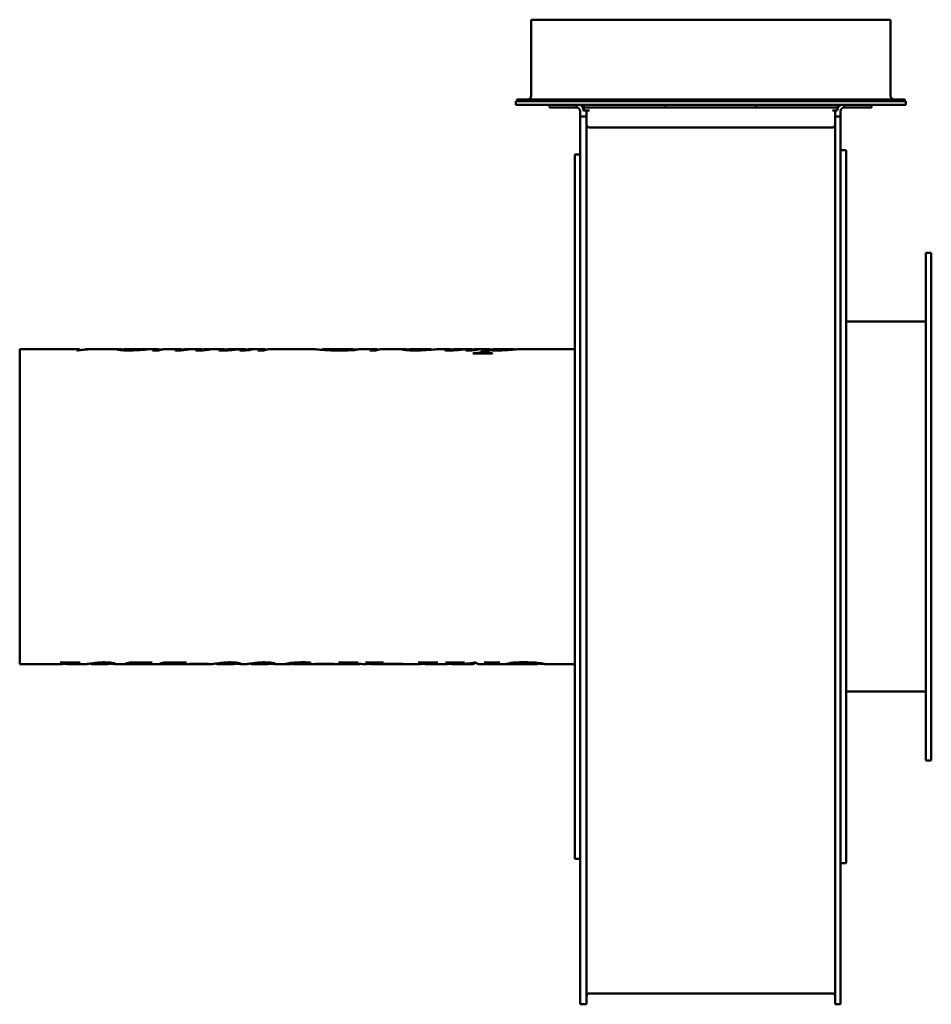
# Model space of a CAD drawing. Header units: millimetres. Extents: x 379 to 881, y 174 to 717.
import ezdxf

# ---------------------------------------------------------------- set-up
doc = ezdxf.new("R2010")
doc.units = ezdxf.units.MM
doc.header["$LTSCALE"] = 3
doc.layers.add('Widoczne (ISO)', color=7, linetype='Continuous', lineweight=50)

msp = doc.modelspace()

# ---------------------------------------------------------------- linework, layer by layer
at = {"layer": 'Widoczne (ISO)'}
for p, q in [((660.75, 716.96), (858.75, 716.96)), ((660.75, 674.96), (660.75, 716.96)), ((858.75, 674.96), (858.75, 716.96)), ((652.25, 671.96), (867.25, 671.96)), ((652.25, 669.96), (652.25, 671.96)), ((652.25, 669.96), (867.25, 669.96)), ((866.75, 672.96), (652.75, 672.96)), ((652.75, 672.96), (652.75, 671.96)), ((670.75, 668.46), (670.75, 669.96)), ((685.75, 668.46), (670.75, 668.46)), ((685.75, 669.96), (685.75, 668.46)), ((689.75, 668.46), (689.75, 669.96)), ((689.75, 668.46), (689.75, 666.96)), ((734.75, 668.46), (689.75, 668.46)), ((734.75, 669.96), (734.75, 668.46)), ((784.75, 668.46), (734.75, 668.46)), ((784.75, 669.96), (784.75, 668.46)), ((829.75, 668.46), (784.75, 668.46)), ((829.75, 669.96), (829.75, 668.46)), ((829.75, 668.39), (829.75, 668.46)), ((833.25, 668.46), (833.25, 669.96)), ((848.25, 668.46), (833.25, 668.46)), ((848.25, 669.96), (848.25, 668.46)), ((866.75, 672.96), (866.75, 671.96)), ((867.25, 669.96), (867.25, 671.96)), ((687.75, 666.46), (687.75, 663.54)), ((687.75, 641.68), (687.75, 663.54)), ((691.25, 663.54), (687.75, 663.54)), ((689.75, 666.96), (691.25, 666.96)), ((689.75, 666.96), (689.75, 666.46)), ((692.75, 666.96), (691.25, 666.96)), ((691.25, 666.96), (691.25, 663.54)), ((691.25, 641.68), (691.25, 663.54)), ((828.25, 666.96), (826.75, 666.96)), ((829.28, 666.96), (828.25, 666.96)), ((828.25, 666.96), (828.25, 663.54)), ((828.25, 641.68), (828.25, 663.54)), ((831.25, 663.54), (828.25, 663.54)), ((831.25, 666.46), (831.25, 663.54)), ((831.25, 641.68), (831.25, 663.54)), ((692.75, 657.54), (826.75, 657.54)), ((684.75, 642.65), (684.75, 642.59)), ((684.75, 642.65), (687.75, 642.65)), ((684.75, 630.55), (684.75, 642.59)), ((687.75, 563.86), (687.75, 641.68)), ((691.25, 563.86), (691.25, 641.68)), ((828.25, 563.86), (828.25, 641.68)), ((831.25, 644.96), (834.25, 644.96)), ((831.25, 563.86), (831.25, 641.68)), ((834.25, 644.96), (834.25, 251.96)), ((684.75, 630.55), (684.75, 630.24)), ((684.75, 629.75), (684.75, 630.24)), ((684.75, 629.75), (684.75, 629.2)), ((684.75, 586.3), (684.75, 629.2)), ((878.25, 308.46), (878.25, 588.46)), ((881.25, 588.46), (878.25, 588.46)), ((881.25, 308.46), (881.25, 588.46)), ((684.75, 586.3), (684.75, 585.15)), ((684.75, 525.23), (684.75, 585.15)), ((687.75, 450.26), (687.75, 563.86)), ((691.25, 450.26), (691.25, 563.86)), ((828.25, 450.26), (828.25, 563.86)), ((831.25, 450.26), (831.25, 563.86)), ((834.25, 550.46), (878.25, 550.46)), ((378.75, 361.66), (378.75, 535.26)), ((378.75, 535.26), (411.33, 535.26)), ((411.03, 534.54), (410.22, 534.54)), ((414.8, 535.04), (414.8, 535.18)), ((415.17, 535.26), (417.49, 535.26)), ((419.25, 535.26), (433.34, 535.26)), ((436.05, 534.62), (436.05, 535.16)), ((436.32, 535.23), (436.32, 535.25)), ((436.63, 535.26), (441.27, 535.26)), ((445.04, 535.26), (455.01, 535.26)), ((448.5, 535.03), (448.5, 535.1)), ((455.29, 534.62), (451.98, 534.62)), ((458.18, 535.21), (458.18, 535.25)), ((458.31, 535.26), (458.51, 535.26)), ((459.99, 535.26), (467, 535.26)), ((467.91, 534.64), (467.91, 534.88)), ((468.97, 534.73), (468.97, 534.84)), ((470.46, 535.26), (477.97, 535.26)), ((471.22, 534.97), (471.22, 535.07)), ((479.07, 534.59), (479.07, 534.86)), ((480.9, 534.72), (480.9, 534.86)), ((481.48, 535.26), (490.77, 535.26)), ((483.01, 534.96), (483.01, 535.08)), ((491.93, 534.57), (491.93, 534.92)), ((494.31, 535.26), (501.49, 535.26)), ((502.3, 534.57), (502.3, 535.26)), ((503.31, 534.63), (503.31, 534.87)), ((505.54, 535.26), (513.01, 535.26)), ((506.1, 534.94), (506.1, 535.06)), ((513.38, 534.62), (510, 534.62)), ((515.78, 535.2), (515.78, 535.25)), ((516.14, 535.26), (516.53, 535.26)), ((517.62, 535.26), (541.23, 535.26)), ((545.63, 534.84), (545.63, 535.25)), ((545.66, 535.26), (562.1, 535.26)), ((559.73, 534.63), (559.73, 534.85)), ((562.37, 534.74), (562.37, 535.24)), ((562.37, 535.14), (564.73, 535.14)), ((566.07, 535.26), (574.7, 535.26)), ((575.07, 534.62), (571.69, 534.62)), ((577.47, 535.2), (577.47, 535.25)), ((577.83, 535.26), (578.22, 535.26)), ((579.31, 535.26), (590.46, 535.26)), ((593.36, 534.64), (593.36, 535.08)), ((594.34, 535.26), (605.21, 535.26)), ((605.73, 535), (605.73, 535.16)), ((609.09, 535.26), (615.45, 535.26)), ((616.62, 534.57), (616.62, 534.92)), ((618.99, 535.26), (626.18, 535.26)), ((626.98, 534.57), (626.98, 535.26)), ((627.99, 534.63), (627.99, 534.87)), ((639.16, 532.92), (628.75, 532.92)), ((628.97, 532.92), (628.97, 533.1)), ((630.22, 535.26), (637.65, 535.26)), ((630.78, 534.94), (630.78, 535.06)), ((636, 532.92), (636, 533.43)), ((638.65, 534.65), (638.65, 534.87)), ((641.07, 535.26), (650.97, 535.26)), ((651.54, 535.08), (651.54, 535.17)), ((654.54, 535.26), (684.75, 535.26)), ((684.75, 525.23), (684.75, 524.24)), ((684.75, 523.06), (684.75, 524.24)), ((684.75, 523.06), (684.75, 521.98)), ((684.75, 449.27), (684.75, 521.98)), ((684.75, 449.27), (684.75, 447.64)), ((684.75, 374.93), (684.75, 447.64)), ((687.75, 321.21), (687.75, 450.26)), ((691.25, 321.21), (691.25, 450.26)), ((828.25, 321.21), (828.25, 450.26)), ((831.25, 321.21), (831.25, 450.26)), ((684.75, 374.93), (684.75, 373.85)), ((684.75, 372.67), (684.75, 373.85)), ((684.75, 372.67), (684.75, 371.69)), ((684.75, 311.76), (684.75, 371.69)), ((378.75, 361.66), (401.75, 361.66)), ((401.89, 362.46), (401.05, 362.46)), ((401.26, 362.55), (412.02, 362.55)), ((404.56, 362.55), (404.56, 362.27)), ((404.99, 361.66), (415.41, 361.66)), ((409.12, 362.55), (409.12, 362.4)), ((411.82, 362.46), (411.33, 362.46)), ((411.82, 362.55), (411.82, 362.46)), ((418.8, 361.66), (427.37, 361.66)), ((423.76, 362.58), (423.76, 362.42)), ((428.54, 362.49), (428.54, 362.07)), ((430.8, 361.66), (438.22, 361.66)), ((438.04, 361.98), (437.31, 361.98)), ((438.04, 362.15), (438.04, 361.98)), ((439.39, 362.55), (451.85, 362.55)), ((440.14, 361.66), (457.11, 361.66)), ((448.21, 362.21), (441.94, 362.21)), ((448.21, 362.55), (448.21, 362.21)), ((451.85, 362.46), (451.85, 362.55)), ((456.93, 361.98), (456.2, 361.98)), ((456.93, 362.15), (456.93, 361.98)), ((458.28, 362.55), (470.74, 362.55)), ((459.03, 361.66), (484.67, 361.66)), ((467.11, 362.21), (460.83, 362.21)), ((467.11, 362.55), (467.11, 362.21)), ((470.74, 362.46), (470.74, 362.55)), ((482.16, 361.71), (472.6, 361.71)), ((473.36, 361.83), (482.91, 361.83)), ((482.16, 361.83), (482.16, 361.71)), ((488.06, 361.66), (496.63, 361.66)), ((493.02, 362.58), (493.02, 362.42)), ((497.8, 362.49), (497.8, 362.07)), ((500.06, 361.66), (503.56, 361.66)), ((506.96, 361.66), (515.52, 361.66)), ((511.92, 362.58), (511.92, 362.42)), ((516.7, 362.49), (516.7, 362.07)), ((518.95, 361.66), (526.11, 361.66)), ((528.36, 362.28), (528.36, 361.81)), ((531.05, 361.66), (565.21, 361.66)), ((536.75, 362.6), (536.75, 362.16)), ((551.42, 361.71), (541.86, 361.71)), ((542.62, 361.83), (552.17, 361.83)), ((551.42, 361.83), (551.42, 361.71)), ((554.69, 362.55), (565.35, 362.55)), ((562.88, 362.55), (562.88, 362.25)), ((565.19, 362.55), (565.19, 362.46)), ((566.31, 361.74), (566.31, 361.67)), ((568.78, 361.66), (569.43, 361.66)), ((569.6, 362.55), (579.36, 362.55)), ((572.35, 362.55), (572.35, 362.28)), ((572.75, 361.66), (599.03, 361.66)), ((576.11, 362.55), (576.11, 362.32)), ((577.2, 362.55), (577.2, 362.42)), ((579.14, 362.55), (579.14, 362.46)), ((589.18, 361.71), (579.63, 361.71)), ((580.38, 361.83), (589.94, 361.83)), ((589.18, 361.83), (589.18, 361.71)), ((599.17, 362.46), (598.33, 362.46)), ((598.54, 362.55), (609.3, 362.55)), ((601.85, 362.55), (601.85, 362.27)), ((602.28, 361.66), (613.67, 361.66)), ((606.4, 362.55), (606.4, 362.4)), ((609.1, 362.46), (608.61, 362.46)), ((609.1, 362.55), (609.1, 362.46)), ((613.84, 362.46), (613.41, 362.46)), ((613.57, 362.55), (623.97, 362.55)), ((616.55, 362.55), (616.55, 362.28)), ((616.95, 361.66), (620.39, 361.66)), ((621.15, 362.55), (621.15, 362.41)), ((622, 361.66), (628.57, 361.66)), ((623.78, 362.46), (623.27, 362.46)), ((623.78, 362.55), (623.78, 362.46)), ((627.64, 362.23), (627.64, 362)), ((629.46, 362.55), (630.22, 362.55)), ((631.74, 361.66), (634.93, 361.66)), ((635, 362.55), (643.33, 362.55)), ((636.34, 361.66), (643.31, 361.66)), ((637.69, 362.55), (637.69, 362.27)), ((638.78, 362.55), (638.78, 362.06)), ((640, 362.55), (640, 362.35)), ((643.15, 362.46), (642.64, 362.46)), ((643.15, 362.55), (643.15, 362.46)), ((653.67, 361.66), (643.32, 361.66)), ((650.38, 362.44), (650.38, 361.68)), ((652.58, 362.55), (652.58, 362.32)), ((653.36, 361.66), (653.87, 361.66)), ((653.67, 361.66), (653.67, 361.66)), ((653.68, 361.66), (664.07, 361.66)), ((664.33, 362.33), (664.33, 361.71)), ((667.78, 361.66), (684.75, 361.66)), ((834.25, 346.46), (878.25, 346.46)), ((687.75, 221.06), (687.75, 321.21)), ((691.25, 221.06), (691.25, 321.21)), ((828.25, 221.06), (828.25, 321.21)), ((831.25, 221.06), (831.25, 321.21)), ((684.75, 311.76), (684.75, 310.61)), ((684.75, 267.71), (684.75, 310.61)), ((881.25, 308.46), (878.25, 308.46)), ((684.75, 267.71), (684.75, 267.16)), ((684.75, 266.67), (684.75, 267.16)), ((684.75, 266.67), (684.75, 266.36)), ((684.75, 254.33), (684.75, 266.36)), ((684.75, 254.33), (684.75, 254.26)), ((684.75, 254.26), (687.75, 254.26)), ((831.25, 251.96), (834.25, 251.96)), ((687.75, 174.94), (687.75, 221.06)), ((691.25, 174.94), (691.25, 221.06)), ((828.25, 174.94), (828.25, 221.06)), ((831.25, 174.94), (831.25, 221.06)), ((692.75, 180.04), (826.75, 180.04)), ((687.75, 174.04), (687.75, 174.94)), ((691.25, 174.04), (687.75, 174.04)), ((691.25, 174.04), (691.25, 174.94)), ((828.25, 174.04), (828.25, 174.94)), ((831.25, 174.04), (828.25, 174.04)), ((831.25, 174.04), (831.25, 174.94))]:
    msp.add_line(p, q, dxfattribs=at)
for centre, radius, start, end in [((658.75, 674.96), 2, 270, 0), ((860.75, 674.96), 2, 180, 270), ((685.75, 666.46), 2, 0, 90), ((685.75, 666.46), 4, 0, 61.045), ((833.25, 666.46), 4, 118.955, 172.8192), ((833.25, 666.46), 2, 90, 180), ((692.75, 659.04), 1.5, 180, 270), ((826.75, 659.04), 1.5, 270, 0), ((692.75, 178.54), 1.5, 90, 180), ((826.75, 178.54), 1.5, 0, 90)]:
    msp.add_arc(centre, radius, start, end, dxfattribs=at)
for points in [[(410.22, 534.54), (410.9, 535.42), (411.59, 535.49), (412.27, 534.74)], [(419.25, 535.25), (416.51, 535.25), (413.77, 535.02), (411.03, 534.54)], [(414.8, 535.18), (415.99, 535.25), (417.18, 535.27), (418.37, 535.25)], [(415.17, 535.26), (415.05, 535.26), (414.92, 535.23), (414.8, 535.18)], [(436.17, 535.23), (436.09, 535.21), (436.05, 535.19), (436.05, 535.16)], [(443.26, 535.25), (441.57, 535.25), (439.21, 535.24), (436.17, 535.23)], [(436.63, 535.26), (436.52, 535.26), (436.42, 535.25), (436.32, 535.25)], [(436.32, 535.25), (438.56, 535.25), (440.38, 535.26), (441.79, 535.26)], [(448.94, 535.06), (445.45, 534.83), (442.11, 534.56), (438.94, 534.56)], [(441.79, 535.26), (442.22, 535.26), (442.63, 535.25), (443.02, 535.25)], [(445.04, 535.26), (444.48, 535.26), (443.89, 535.25), (443.26, 535.25)], [(448.5, 535.1), (448.65, 535.09), (448.8, 535.08), (448.94, 535.06)], [(451.98, 534.62), (453.31, 535.18), (454.65, 535.37), (455.98, 535.19)], [(456.37, 534.99), (456.01, 534.89), (455.65, 534.77), (455.29, 534.62)], [(455.98, 535.19), (456.35, 535.14), (456.58, 535.08), (456.66, 535.05)], [(458.26, 535.21), (457.51, 535.17), (456.88, 535.1), (456.37, 534.99)], [(458.31, 535.26), (458.27, 535.26), (458.23, 535.26), (458.18, 535.25)], [(458.18, 535.25), (458.57, 535.26), (458.94, 535.26), (459.29, 535.25)], [(459.99, 535.26), (459.42, 535.26), (458.85, 535.24), (458.26, 535.21)], [(464.31, 534.77), (464.31, 534.84), (464.6, 534.97), (465.17, 535.08)], [(465.17, 535.08), (466.15, 535.27), (467.13, 535.31), (468.11, 535.19)], [(468.21, 534.66), (467.39, 534.59), (466.66, 534.56), (466.03, 534.56)], [(468.43, 535.04), (468.09, 534.97), (467.91, 534.9), (467.91, 534.88)], [(468.11, 535.19), (468.4, 535.16), (468.58, 535.12), (468.64, 535.08)], [(471.91, 535.04), (470.6, 534.91), (469.37, 534.75), (468.21, 534.66)], [(468.4, 534.81), (468.55, 534.81), (468.74, 534.82), (468.97, 534.84)], [(470.46, 535.26), (469.78, 535.26), (469.1, 535.18), (468.43, 535.04)], [(468.97, 534.84), (469.65, 534.9), (470.41, 534.99), (471.22, 535.07)], [(471.22, 535.07), (471.45, 535.06), (471.68, 535.05), (471.91, 535.04)], [(475.63, 534.8), (475.63, 534.89), (475.89, 535), (476.39, 535.1)], [(476.39, 535.1), (477.5, 535.32), (478.6, 535.31), (479.7, 535.07)], [(480.1, 534.65), (479.33, 534.59), (478.54, 534.56), (477.74, 534.56)], [(479.8, 535.09), (479.31, 534.99), (479.07, 534.9), (479.07, 534.86)], [(479.61, 534.78), (479.93, 534.78), (480.37, 534.81), (480.9, 534.86)], [(481.48, 535.26), (480.92, 535.26), (480.36, 535.2), (479.8, 535.09)], [(483.75, 535.04), (482.47, 534.9), (481.26, 534.74), (480.1, 534.65)], [(480.9, 534.86), (481.21, 534.89), (481.92, 534.98), (483.01, 535.08)], [(483.01, 535.08), (483.26, 535.06), (483.5, 535.05), (483.75, 535.04)], [(488.43, 534.84), (488.43, 534.95), (488.82, 535.1), (489.61, 535.19)], [(489.61, 535.19), (490.37, 535.28), (491.14, 535.28), (491.91, 535.19)], [(491.91, 535.19), (492.17, 535.16), (492.36, 535.13), (492.5, 535.1)], [(492.94, 535.16), (492.27, 535.08), (491.93, 534.97), (491.93, 534.92)], [(494.31, 535.26), (493.85, 535.26), (493.4, 535.23), (492.94, 535.16)], [(499.92, 534.76), (499.92, 534.81), (500.02, 534.88), (500.22, 534.95)], [(500.22, 534.95), (500.46, 535.04), (501.16, 535.24), (502.3, 535.26)], [(503.62, 534.65), (502.92, 534.59), (502.24, 534.56), (501.57, 534.56)], [(502.3, 535.24), (502.81, 535.23), (503.33, 535.18), (503.87, 535.08)], [(504.21, 535.15), (503.61, 535.05), (503.31, 534.92), (503.31, 534.87)], [(506.76, 535.02), (505.75, 534.89), (504.7, 534.75), (503.62, 534.65)], [(505.54, 535.26), (505.09, 535.26), (504.65, 535.22), (504.21, 535.15)], [(506.1, 535.06), (506.32, 535.05), (506.54, 535.04), (506.76, 535.02)], [(510, 534.62), (511.31, 535.17), (512.63, 535.37), (513.94, 535.2)], [(514.09, 534.91), (513.85, 534.83), (513.62, 534.73), (513.38, 534.62)], [(513.94, 535.2), (514.31, 535.15), (514.53, 535.09), (514.62, 535.04)], [(515.14, 535.13), (514.52, 535.04), (514.17, 534.94), (514.09, 534.91)], [(516.74, 535.25), (516.12, 535.23), (515.59, 535.2), (515.14, 535.13)], [(516.14, 535.26), (516.02, 535.26), (515.9, 535.25), (515.78, 535.25)], [(515.78, 535.25), (516.22, 535.26), (516.65, 535.26), (517.07, 535.25)], [(517.62, 535.26), (517.33, 535.26), (517.04, 535.25), (516.74, 535.25)], [(559.73, 534.85), (560.46, 535.1), (561.18, 535.23), (561.91, 535.25)], [(561.91, 535.25), (562.22, 535.26), (562.37, 535.25), (562.37, 535.24)], [(565.63, 535.24), (564.9, 535.2), (564.16, 535.05), (563.43, 534.79)], [(566.07, 535.26), (565.94, 535.26), (565.79, 535.25), (565.63, 535.24)], [(571.69, 534.62), (573, 535.17), (574.32, 535.37), (575.63, 535.2)], [(575.78, 534.91), (575.54, 534.83), (575.31, 534.73), (575.07, 534.62)], [(575.63, 535.2), (576, 535.15), (576.23, 535.09), (576.31, 535.04)], [(576.84, 535.13), (576.21, 535.04), (575.86, 534.94), (575.78, 534.91)], [(578.43, 535.25), (577.81, 535.23), (577.28, 535.2), (576.84, 535.13)], [(577.83, 535.26), (577.71, 535.26), (577.59, 535.25), (577.47, 535.25)], [(577.47, 535.25), (577.91, 535.26), (578.34, 535.26), (578.76, 535.25)], [(579.31, 535.26), (579.02, 535.26), (578.73, 535.25), (578.43, 535.25)], [(594.34, 535.26), (593.68, 535.26), (593.36, 535.2), (593.36, 535.08)], [(613.11, 534.84), (613.11, 534.95), (613.5, 535.1), (614.29, 535.19)], [(614.29, 535.19), (615.05, 535.28), (615.82, 535.28), (616.59, 535.19)], [(616.59, 535.19), (616.85, 535.16), (617.05, 535.13), (617.18, 535.1)], [(617.62, 535.16), (616.95, 535.08), (616.62, 534.97), (616.62, 534.92)], [(618.99, 535.26), (618.53, 535.26), (618.08, 535.23), (617.62, 535.16)], [(624.61, 534.76), (624.61, 534.81), (624.7, 534.88), (624.9, 534.95)], [(624.9, 534.95), (625.14, 535.04), (625.84, 535.24), (626.98, 535.26)], [(628.31, 534.65), (627.6, 534.59), (626.92, 534.56), (626.25, 534.56)], [(626.98, 535.24), (627.49, 535.23), (628.01, 535.18), (628.55, 535.08)], [(628.89, 535.15), (628.29, 535.05), (627.99, 534.92), (627.99, 534.87)], [(631.44, 535.02), (630.43, 534.89), (629.38, 534.75), (628.31, 534.65)], [(628.75, 532.92), (628.82, 532.98), (628.89, 533.04), (628.97, 533.1)], [(630.22, 535.26), (629.78, 535.26), (629.34, 535.22), (628.89, 535.15)], [(630.78, 535.06), (631, 535.05), (631.22, 535.04), (631.44, 535.02)], [(633.23, 532.92), (633.24, 532.93), (633.25, 532.93), (633.26, 532.94)], [(633.26, 533.92), (635.12, 535.05), (636.98, 535.47), (638.85, 535.16)], [(633.26, 532.94), (634.56, 533.72), (635.87, 534.15), (637.17, 534.24)], [(636.49, 533.85), (636.17, 533.65), (636, 533.5), (636, 533.43)], [(638.13, 534.69), (637.59, 534.47), (637.04, 534.19), (636.49, 533.85)], [(640.54, 535.24), (639.91, 535.2), (639.28, 535.08), (638.65, 534.87)], [(638.65, 534.87), (639.56, 534.77), (640.81, 534.7), (642.37, 534.7)], [(638.85, 535.16), (639.06, 535.12), (639.21, 535.08), (639.29, 535.05)], [(639.38, 533.1), (639.31, 533.04), (639.24, 532.98), (639.16, 532.92)], [(641.07, 535.26), (640.87, 535.26), (640.69, 535.25), (640.54, 535.24)], [(401.05, 362.46), (401.12, 362.49), (401.19, 362.52), (401.26, 362.55)], [(401.75, 361.66), (402.37, 361.66), (403, 361.74), (403.63, 361.91)], [(406.93, 361.92), (405.74, 361.6), (404.55, 361.57), (403.35, 361.84)], [(403.63, 361.91), (404.25, 362.06), (404.56, 362.22), (404.56, 362.27)], [(411.33, 362.46), (410.37, 362.46), (409.64, 362.44), (409.12, 362.4)], [(412.02, 362.55), (411.95, 362.52), (411.88, 362.49), (411.82, 362.46)], [(420.13, 361.78), (418.73, 361.54), (417.92, 361.67), (417.71, 361.9)], [(419.47, 362.14), (420.63, 362.3), (421.84, 362.44), (423.11, 362.54)], [(423.76, 362.42), (422.35, 362.24), (421.14, 361.96), (420.13, 361.78)], [(423.11, 362.54), (423.85, 362.59), (424.7, 362.62), (425.66, 362.62)], [(425.68, 362.52), (424.93, 362.52), (424.29, 362.48), (423.76, 362.42)], [(427.37, 361.66), (428.15, 361.66), (428.54, 361.84), (428.54, 362.07)], [(429.69, 361.74), (429.31, 361.78), (428.9, 361.84), (428.46, 361.9)], [(431.3, 361.78), (431.3, 361.63), (430.76, 361.61), (429.69, 361.74)], [(437.31, 361.98), (438, 362.13), (438.69, 362.32), (439.39, 362.55)], [(438.22, 361.66), (438.33, 361.66), (438.45, 361.66), (438.57, 361.66)], [(438.57, 361.66), (440.98, 361.67), (444.2, 361.81), (448.21, 362.21)], [(451.85, 362.46), (445.53, 361.71), (441.34, 361.62), (439.29, 361.66)], [(456.2, 361.98), (456.89, 362.13), (457.59, 362.32), (458.28, 362.55)], [(457.11, 361.66), (457.22, 361.66), (457.34, 361.66), (457.46, 361.66)], [(457.46, 361.66), (459.88, 361.67), (463.09, 361.81), (467.11, 362.21)], [(470.74, 362.46), (464.42, 361.71), (460.24, 361.62), (458.18, 361.66)], [(472.6, 361.71), (472.85, 361.74), (473.1, 361.78), (473.36, 361.83)], [(482.91, 361.83), (482.66, 361.78), (482.41, 361.74), (482.16, 361.71)], [(489.39, 361.78), (487.99, 361.54), (487.19, 361.67), (486.97, 361.9)], [(488.74, 362.14), (489.89, 362.3), (491.1, 362.44), (492.37, 362.54)], [(493.02, 362.42), (491.61, 362.24), (490.4, 361.96), (489.39, 361.78)], [(492.37, 362.54), (493.11, 362.59), (493.96, 362.62), (494.92, 362.62)], [(494.94, 362.52), (494.2, 362.52), (493.56, 362.48), (493.02, 362.42)], [(496.63, 361.66), (497.41, 361.66), (497.8, 361.84), (497.8, 362.07)], [(498.95, 361.74), (498.57, 361.78), (498.16, 361.84), (497.72, 361.9)], [(500.56, 361.78), (500.56, 361.63), (500.02, 361.61), (498.95, 361.74)], [(508.28, 361.78), (506.88, 361.54), (506.08, 361.67), (505.87, 361.9)], [(507.63, 362.14), (508.79, 362.3), (510, 362.44), (511.26, 362.54)], [(511.92, 362.42), (510.5, 362.24), (509.29, 361.96), (508.28, 361.78)], [(511.26, 362.54), (512, 362.59), (512.85, 362.62), (513.82, 362.62)], [(513.84, 362.52), (513.09, 362.52), (512.45, 362.48), (511.92, 362.42)], [(515.52, 361.66), (516.31, 361.66), (516.7, 361.84), (516.7, 362.07)], [(517.84, 361.74), (517.46, 361.78), (517.05, 361.84), (516.62, 361.9)], [(519.45, 361.78), (519.45, 361.63), (518.92, 361.61), (517.84, 361.74)], [(535.04, 362.62), (536.58, 362.62), (537.75, 362.58), (538.55, 362.5)], [(537.71, 362.15), (537.4, 362.15), (537.08, 362.15), (536.75, 362.16)], [(538.55, 362.5), (539.08, 362.45), (539.35, 362.39), (539.35, 362.33)], [(541.86, 361.71), (542.11, 361.74), (542.36, 361.78), (542.62, 361.83)], [(552.17, 361.83), (551.92, 361.78), (551.67, 361.74), (551.42, 361.71)], [(554.48, 362.46), (554.55, 362.49), (554.62, 362.52), (554.69, 362.55)], [(566.31, 361.67), (564.24, 361.61), (562.17, 361.72), (560.1, 362.01)], [(562.88, 362.25), (562.88, 362.2), (562.94, 362.16), (563.06, 362.13)], [(563.06, 362.13), (563.16, 362.1), (563.51, 362.04), (564.12, 361.96)], [(564.12, 361.96), (565.68, 361.76), (567.23, 361.66), (568.78, 361.66)], [(565.35, 362.55), (565.29, 362.52), (565.24, 362.49), (565.19, 362.46)], [(567.03, 361.7), (566.79, 361.7), (566.55, 361.71), (566.31, 361.72)], [(569.29, 362.46), (569.39, 362.49), (569.5, 362.52), (569.6, 362.55)], [(569.43, 361.66), (570.21, 361.66), (570.99, 361.78), (571.76, 362.02)], [(574.93, 361.99), (573.65, 361.6), (572.38, 361.55), (571.11, 361.84)], [(571.76, 362.02), (572.16, 362.13), (572.35, 362.23), (572.35, 362.28)], [(576.11, 362.32), (575.79, 362.26), (575.39, 362.13), (574.93, 361.99)], [(577.2, 362.42), (576.71, 362.4), (576.34, 362.36), (576.11, 362.32)], [(579.14, 362.46), (578.17, 362.46), (577.52, 362.44), (577.2, 362.42)], [(579.36, 362.55), (579.29, 362.52), (579.21, 362.49), (579.14, 362.46)], [(579.63, 361.71), (579.88, 361.74), (580.13, 361.78), (580.38, 361.83)], [(589.94, 361.83), (589.69, 361.78), (589.44, 361.74), (589.18, 361.71)], [(598.33, 362.46), (598.4, 362.49), (598.47, 362.52), (598.54, 362.55)], [(599.03, 361.66), (599.66, 361.66), (600.28, 361.74), (600.91, 361.91)], [(604.22, 361.92), (603.02, 361.6), (601.83, 361.57), (600.64, 361.84)], [(600.91, 361.91), (601.53, 362.06), (601.85, 362.22), (601.85, 362.27)], [(608.61, 362.46), (607.66, 362.46), (606.92, 362.44), (606.4, 362.4)], [(609.3, 362.55), (609.24, 362.52), (609.17, 362.49), (609.1, 362.46)], [(613.41, 362.46), (613.46, 362.49), (613.52, 362.52), (613.57, 362.55)], [(613.67, 361.66), (614.49, 361.66), (615.32, 361.79), (616.15, 362.07)], [(616.06, 362.4), (615.59, 362.44), (614.85, 362.46), (613.84, 362.46)], [(618.86, 361.91), (617.68, 361.6), (616.5, 361.57), (615.32, 361.84)], [(616.55, 362.28), (616.55, 362.33), (616.39, 362.37), (616.06, 362.4)], [(616.15, 362.07), (616.42, 362.15), (616.55, 362.22), (616.55, 362.28)], [(620.39, 361.66), (623.41, 361.66), (626.44, 361.96), (629.46, 362.55)], [(623.27, 362.46), (622.35, 362.46), (621.64, 362.44), (621.15, 362.41)], [(627.64, 362), (625.49, 361.74), (623.34, 361.63), (621.19, 361.66)], [(623.97, 362.55), (623.91, 362.52), (623.85, 362.49), (623.78, 362.46)], [(630.08, 362.55), (629.26, 361.59), (628.45, 361.4), (627.64, 362)], [(630.22, 362.55), (630.72, 361.96), (631.23, 361.66), (631.74, 361.66)], [(634.79, 362.46), (634.86, 362.49), (634.93, 362.52), (635, 362.55)], [(634.93, 361.66), (635.66, 361.66), (636.39, 361.77), (637.12, 361.99)], [(638.78, 362.06), (637.73, 361.71), (636.68, 361.59), (635.63, 361.69)], [(637.12, 361.99), (637.5, 362.11), (637.69, 362.21), (637.69, 362.27)], [(640, 362.35), (639.61, 362.3), (639.2, 362.19), (638.78, 362.06)], [(642.64, 362.46), (641.42, 362.46), (640.55, 362.42), (640, 362.35)], [(643.33, 362.55), (643.27, 362.52), (643.21, 362.49), (643.15, 362.46)], [(643.31, 361.66), (643.36, 361.66), (643.42, 361.66), (643.47, 361.66)], [(646.66, 361.68), (646.86, 361.69), (647.2, 361.71), (647.66, 361.8)], [(647.66, 361.8), (648.27, 361.92), (648.89, 362.11), (649.5, 362.39)], [(650.77, 361.76), (650.51, 361.72), (650.38, 361.7), (650.38, 361.68)], [(650.38, 361.68), (650.38, 361.67), (650.53, 361.67), (650.85, 361.66)], [(652.58, 362.32), (651.98, 362.06), (651.37, 361.87), (650.77, 361.76)], [(650.85, 361.66), (651.36, 361.66), (652.2, 361.66), (653.36, 361.66)], [(653.87, 361.66), (653.8, 361.66), (653.73, 361.66), (653.67, 361.66)], [(664.07, 361.66), (664.24, 361.66), (664.33, 361.67), (664.33, 361.71)]]:
    msp.add_open_spline(points, degree=3, dxfattribs=at)
for points, knots in [([(432.42, 535.14), (432.42, 535.25), (433.1, 535.29), (434.46, 535.23), (434.94, 535.21), (435.48, 535.17), (436.05, 535.14)], [0, 0, 0, 0, 1, 1, 1, 1.358636, 1.358636, 1.358636, 1.358636]), ([(438.94, 534.56), (436.79, 534.56), (435.16, 534.65), (434.07, 534.79), (432.97, 534.93), (432.42, 535.06), (432.42, 535.14)], [0, 0, 0, 0, 1, 1, 1, 2, 2, 2, 2]), ([(436.05, 535.16), (436.05, 535.1), (436.53, 535.02), (437.47, 534.95), (438.42, 534.87), (439.57, 534.82), (440.93, 534.82)], [0, 0, 0, 0, 1, 1, 1, 2, 2, 2, 2]), ([(440.93, 534.82), (442.01, 534.82), (443.04, 534.84), (444.04, 534.88), (445.04, 534.92), (446.53, 535.01), (448.5, 535.1)], [0, 0, 0, 0, 1, 1, 1, 2, 2, 2, 2]), ([(466.03, 534.56), (465.5, 534.56), (465.09, 534.58), (464.78, 534.62), (464.47, 534.66), (464.31, 534.71), (464.31, 534.77)], [0, 0, 0, 0, 1, 1, 1, 2, 2, 2, 2]), ([(467.91, 534.88), (467.91, 534.86), (467.97, 534.85), (468.07, 534.83), (468.18, 534.82), (468.29, 534.81), (468.4, 534.81)], [0, 0, 0, 0, 1, 1, 1, 2, 2, 2, 2]), ([(477.74, 534.56), (477.12, 534.56), (476.62, 534.58), (476.22, 534.63), (475.83, 534.68), (475.63, 534.74), (475.63, 534.8)], [0, 0, 0, 0, 1, 1, 1, 2, 2, 2, 2]), ([(479.07, 534.86), (479.07, 534.84), (479.12, 534.82), (479.23, 534.8), (479.33, 534.79), (479.46, 534.78), (479.61, 534.78)], [0, 0, 0, 0, 1, 1, 1, 2, 2, 2, 2]), ([(490.93, 534.56), (490.23, 534.56), (489.63, 534.59), (489.15, 534.64), (488.67, 534.7), (488.43, 534.77), (488.43, 534.84)], [0, 0, 0, 0, 1, 1, 1, 2, 2, 2, 2]), ([(502.3, 535.26), (499.7, 535.24), (497.53, 534.97), (495.77, 534.82), (494.01, 534.66), (492.4, 534.56), (490.93, 534.56)], [0, 0, 0, 0, 1, 1, 1, 2, 2, 2, 2]), ([(491.93, 534.92), (491.93, 534.9), (492.03, 534.88), (492.22, 534.86), (492.4, 534.84), (492.66, 534.84), (492.99, 534.84)], [0, 0, 0, 0, 1, 1, 1, 2, 2, 2, 2]), ([(492.99, 534.84), (493.49, 534.84), (494.16, 534.86), (494.97, 534.9), (495.79, 534.95), (496.88, 535.05), (498.23, 535.14), (499.59, 535.22), (500.71, 535.26), (501.59, 535.26), (501.71, 535.26), (501.84, 535.25), (501.96, 535.25)], [0, 0, 0, 0, 1, 1, 1, 2, 2, 2, 3, 3, 3, 3.138168, 3.138168, 3.138168, 3.138168]), ([(501.57, 534.56), (501.08, 534.56), (500.68, 534.58), (500.38, 534.62), (500.08, 534.66), (499.92, 534.71), (499.92, 534.76)], [0, 0, 0, 0, 1, 1, 1, 2, 2, 2, 2]), ([(503.31, 534.87), (503.31, 534.85), (503.34, 534.83), (503.42, 534.82), (503.49, 534.81), (503.59, 534.8), (503.72, 534.8)], [0, 0, 0, 0, 1, 1, 1, 2, 2, 2, 2]), ([(503.72, 534.8), (503.92, 534.8), (504.13, 534.82), (504.36, 534.84), (504.59, 534.86), (505.17, 534.95), (506.1, 535.06)], [0, 0, 0, 0, 1, 1, 1, 2, 2, 2, 2]), ([(554.61, 534.54), (551.45, 534.54), (548.89, 534.62), (546.93, 534.75), (544.97, 534.87), (543.52, 535.02), (542.58, 535.13), (541.82, 535.21), (541.37, 535.26), (541.23, 535.26)], [0, 0, 0, 0, 1, 1, 1, 2, 2, 2, 2.807439, 2.807439, 2.807439, 2.807439]), ([(545.63, 535.25), (545.63, 535.28), (546.36, 535.17), (547.82, 535.02), (549.27, 534.87), (551.52, 534.74), (554.56, 534.74)], [0, 0, 0, 0, 1, 1, 1, 2, 2, 2, 2]), ([(554.56, 534.74), (555.31, 534.74), (556.02, 534.75), (556.69, 534.76), (557.36, 534.77), (558.37, 534.81), (559.73, 534.85)], [0, 0, 0, 0, 1, 1, 1, 2, 2, 2, 2]), ([(563.43, 534.79), (561.4, 534.7), (559.77, 534.63), (558.53, 534.59), (557.29, 534.55), (555.98, 534.54), (554.61, 534.54)], [0, 0, 0, 0, 1, 1, 1, 2, 2, 2, 2]), ([(589.73, 535.16), (589.73, 535.26), (590.35, 535.28), (591.6, 535.22), (592.12, 535.2), (592.71, 535.16), (593.37, 535.12)], [0, 0, 0, 0, 1, 1, 1, 1.413506, 1.413506, 1.413506, 1.413506]), ([(596.59, 534.56), (594.56, 534.56), (592.91, 534.65), (591.64, 534.78), (590.37, 534.92), (589.73, 535.06), (589.73, 535.16)], [0, 0, 0, 0, 1, 1, 1, 2, 2, 2, 2]), ([(593.36, 535.08), (593.36, 534.99), (593.71, 534.89), (594.42, 534.81), (595.13, 534.74), (596.03, 534.69), (597.11, 534.69)], [0, 0, 0, 0, 1, 1, 1, 2, 2, 2, 2]), ([(609.09, 535.26), (608.81, 535.26), (608.31, 535.23), (607.6, 535.17), (606.42, 535.07), (604.79, 534.91), (602.69, 534.78), (600.6, 534.64), (598.57, 534.56), (596.59, 534.56)], [0.393537, 0.393537, 0.393537, 0.393537, 1, 1, 1, 2, 2, 2, 3, 3, 3, 3]), ([(597.11, 534.69), (599.2, 534.69), (601.16, 534.91), (602.99, 535.1), (604.82, 535.28), (605.73, 535.31), (605.73, 535.16)], [0, 0, 0, 0, 1, 1, 1, 2, 2, 2, 2]), ([(615.61, 534.56), (614.91, 534.56), (614.32, 534.59), (613.83, 534.64), (613.35, 534.7), (613.11, 534.77), (613.11, 534.84)], [0, 0, 0, 0, 1, 1, 1, 2, 2, 2, 2]), ([(626.98, 535.26), (624.38, 535.24), (622.21, 534.97), (620.45, 534.82), (618.69, 534.66), (617.08, 534.56), (615.61, 534.56)], [0, 0, 0, 0, 1, 1, 1, 2, 2, 2, 2]), ([(616.62, 534.92), (616.62, 534.9), (616.71, 534.88), (616.9, 534.86), (617.08, 534.84), (617.34, 534.84), (617.67, 534.84)], [0, 0, 0, 0, 1, 1, 1, 2, 2, 2, 2]), ([(617.67, 534.84), (618.18, 534.84), (618.84, 534.86), (619.65, 534.9), (620.47, 534.95), (621.56, 535.05), (622.91, 535.14), (624.27, 535.22), (625.39, 535.26), (626.27, 535.26), (626.39, 535.26), (626.52, 535.25), (626.64, 535.25)], [0, 0, 0, 0, 1, 1, 1, 2, 2, 2, 3, 3, 3, 3.138168, 3.138168, 3.138168, 3.138168]), ([(626.25, 534.56), (625.76, 534.56), (625.36, 534.58), (625.06, 534.62), (624.76, 534.66), (624.61, 534.71), (624.61, 534.76)], [0, 0, 0, 0, 1, 1, 1, 2, 2, 2, 2]), ([(627.99, 534.87), (627.99, 534.85), (628.02, 534.83), (628.1, 534.82), (628.17, 534.81), (628.27, 534.8), (628.4, 534.8)], [0, 0, 0, 0, 1, 1, 1, 2, 2, 2, 2]), ([(628.4, 534.8), (628.6, 534.8), (628.81, 534.82), (629.04, 534.84), (629.27, 534.86), (629.85, 534.95), (630.78, 535.06)], [0, 0, 0, 0, 1, 1, 1, 2, 2, 2, 2]), ([(628.97, 533.1), (630.34, 533.12), (631.27, 533.17), (631.75, 533.26), (632.23, 533.34), (632.73, 533.59), (633.26, 533.92)], [0, 0, 0, 0, 1, 1, 1, 2, 2, 2, 2]), ([(636, 533.43), (636, 533.36), (636.09, 533.31), (636.26, 533.26), (636.43, 533.21), (636.71, 533.17), (637.09, 533.14), (637.48, 533.12), (638.24, 533.1), (639.38, 533.1)], [0, 0, 0, 0, 1, 1, 1, 2, 2, 2, 3, 3, 3, 3]), ([(642.01, 534.56), (641.27, 534.56), (640.62, 534.57), (640.05, 534.59), (639.47, 534.61), (638.84, 534.64), (638.13, 534.69)], [0, 0, 0, 0, 1, 1, 1, 2, 2, 2, 2]), ([(654.54, 535.26), (653.91, 535.26), (652.8, 535.19), (651.21, 535.05), (648.57, 534.82), (645.5, 534.56), (642.01, 534.56)], [0.398361, 0.398361, 0.398361, 0.398361, 1, 1, 1, 2, 2, 2, 2]), ([(642.37, 534.7), (643.16, 534.7), (643.95, 534.73), (644.75, 534.77), (645.55, 534.82), (646.34, 534.88), (647.11, 534.95), (647.87, 535.02), (648.56, 535.09), (649.18, 535.15), (649.79, 535.2), (650.34, 535.25), (650.82, 535.25), (651.3, 535.26), (651.54, 535.23), (651.54, 535.17)], [0, 0, 0, 0, 1, 1, 1, 2, 2, 2, 3, 3, 3, 4, 4, 4, 5, 5, 5, 5]), ([(404.56, 362.27), (404.56, 362.32), (404.37, 362.37), (403.97, 362.4), (403.58, 362.44), (402.88, 362.46), (401.89, 362.46)], [0, 0, 0, 0, 1, 1, 1, 2, 2, 2, 2]), ([(409.12, 362.4), (408.77, 362.37), (408.44, 362.32), (408.15, 362.26), (407.86, 362.19), (407.45, 362.06), (406.93, 361.92)], [0, 0, 0, 0, 1, 1, 1, 2, 2, 2, 2]), ([(415.41, 361.66), (415.59, 361.66), (415.82, 361.67), (416.09, 361.7), (416.89, 361.77), (418.02, 361.95), (419.47, 362.14)], [0.650933, 0.650933, 0.650933, 0.650933, 1, 1, 1, 2, 2, 2, 2]), ([(425.66, 362.62), (427.27, 362.62), (428.61, 362.51), (429.69, 362.35), (430.76, 362.18), (431.3, 361.94), (431.3, 361.78)], [0, 0, 0, 0, 1, 1, 1, 2, 2, 2, 2]), ([(428.54, 362.07), (428.54, 362.19), (428.26, 362.31), (427.71, 362.39), (427.15, 362.47), (426.47, 362.52), (425.68, 362.52)], [0, 0, 0, 0, 1, 1, 1, 2, 2, 2, 2]), ([(441.94, 362.21), (440.93, 362.21), (440.1, 362.19), (439.45, 362.14), (438.8, 362.1), (438.33, 362.04), (438.04, 361.98)], [0, 0, 0, 0, 1, 1, 1, 2, 2, 2, 2]), ([(460.83, 362.21), (459.83, 362.21), (459, 362.19), (458.34, 362.14), (457.69, 362.1), (457.22, 362.04), (456.93, 361.98)], [0, 0, 0, 0, 1, 1, 1, 2, 2, 2, 2]), ([(484.67, 361.66), (484.85, 361.66), (485.08, 361.67), (485.35, 361.7), (486.15, 361.77), (487.28, 361.95), (488.74, 362.14)], [0.650933, 0.650933, 0.650933, 0.650933, 1, 1, 1, 2, 2, 2, 2]), ([(494.92, 362.62), (496.53, 362.62), (497.87, 362.51), (498.95, 362.35), (500.02, 362.18), (500.56, 361.94), (500.56, 361.78)], [0, 0, 0, 0, 1, 1, 1, 2, 2, 2, 2]), ([(497.8, 362.07), (497.8, 362.19), (497.52, 362.31), (496.97, 362.39), (496.41, 362.47), (495.73, 362.52), (494.94, 362.52)], [0, 0, 0, 0, 1, 1, 1, 2, 2, 2, 2]), ([(503.56, 361.66), (503.74, 361.66), (503.97, 361.67), (504.25, 361.7), (505.04, 361.77), (506.17, 361.95), (507.63, 362.14)], [0.650933, 0.650933, 0.650933, 0.650933, 1, 1, 1, 2, 2, 2, 2]), ([(513.82, 362.62), (515.42, 362.62), (516.76, 362.51), (517.84, 362.35), (518.92, 362.18), (519.45, 361.94), (519.45, 361.78)], [0, 0, 0, 0, 1, 1, 1, 2, 2, 2, 2]), ([(516.7, 362.07), (516.7, 362.19), (516.42, 362.31), (515.86, 362.39), (515.3, 362.47), (514.63, 362.52), (513.84, 362.52)], [0, 0, 0, 0, 1, 1, 1, 2, 2, 2, 2]), ([(525.19, 361.73), (525.19, 361.79), (525.64, 361.89), (526.52, 362.03), (527.41, 362.18), (528.62, 362.33), (530.17, 362.44), (531.71, 362.55), (533.34, 362.62), (535.04, 362.62)], [0, 0, 0, 0, 1, 1, 1, 2, 2, 2, 3, 3, 3, 3]), ([(528.96, 361.69), (527.74, 361.67), (526.81, 361.66), (526.17, 361.66), (525.52, 361.66), (525.19, 361.67), (525.19, 361.73)], [0.030772, 0.030772, 0.030772, 0.030772, 1, 1, 1, 2, 2, 2, 2]), ([(532.18, 362.38), (531.08, 362.38), (530.16, 362.29), (529.44, 362.15), (528.72, 362.02), (528.36, 361.9), (528.36, 361.81)], [0, 0, 0, 0, 1, 1, 1, 2, 2, 2, 2]), ([(528.36, 361.81), (528.36, 361.74), (528.6, 361.7), (529.09, 361.68), (529.53, 361.66), (530.18, 361.66), (531.05, 361.66)], [0, 0, 0, 0, 1, 1, 1, 1.885043, 1.885043, 1.885043, 1.885043]), ([(536.75, 362.16), (536.56, 362.17), (536.08, 362.2), (535.31, 362.25), (534.54, 362.3), (533.95, 362.33), (533.52, 362.35), (533.09, 362.37), (532.64, 362.38), (532.18, 362.38)], [0, 0, 0, 0, 1, 1, 1, 2, 2, 2, 3, 3, 3, 3]), ([(539.35, 362.33), (539.35, 362.28), (539.19, 362.23), (538.88, 362.2), (538.57, 362.16), (538.18, 362.15), (537.71, 362.15)], [0, 0, 0, 0, 1, 1, 1, 2, 2, 2, 2]), ([(560.1, 362.01), (559, 362.16), (558.08, 362.31), (557.35, 362.37), (556.62, 362.43), (555.67, 362.46), (554.48, 362.46)], [0, 0, 0, 0, 1, 1, 1, 2, 2, 2, 2]), ([(565.19, 362.46), (564.34, 362.45), (563.75, 362.42), (563.4, 362.38), (563.05, 362.34), (562.88, 362.29), (562.88, 362.25)], [0, 0, 0, 0, 1, 1, 1, 2, 2, 2, 2]), ([(572.35, 362.28), (572.35, 362.33), (572.18, 362.37), (571.84, 362.4), (571.5, 362.43), (570.65, 362.45), (569.29, 362.46)], [0, 0, 0, 0, 1, 1, 1, 2, 2, 2, 2]), ([(601.85, 362.27), (601.85, 362.32), (601.65, 362.37), (601.26, 362.4), (600.86, 362.44), (600.17, 362.46), (599.17, 362.46)], [0, 0, 0, 0, 1, 1, 1, 2, 2, 2, 2]), ([(606.4, 362.4), (606.05, 362.37), (605.73, 362.32), (605.43, 362.26), (605.14, 362.19), (604.73, 362.06), (604.22, 361.92)], [0, 0, 0, 0, 1, 1, 1, 2, 2, 2, 2]), ([(621.15, 362.41), (620.77, 362.38), (620.42, 362.33), (620.12, 362.27), (619.81, 362.2), (619.39, 362.06), (618.86, 361.91)], [0, 0, 0, 0, 1, 1, 1, 2, 2, 2, 2]), ([(637.69, 362.27), (637.69, 362.32), (637.53, 362.36), (637.2, 362.4), (636.88, 362.43), (636.07, 362.45), (634.79, 362.46)], [0, 0, 0, 0, 1, 1, 1, 2, 2, 2, 2]), ([(643.47, 361.66), (644.43, 361.66), (645.12, 361.66), (645.55, 361.66), (645.98, 361.66), (646.35, 361.67), (646.66, 361.68)], [0, 0, 0, 0, 1, 1, 1, 2, 2, 2, 2]), ([(649.5, 362.39), (651.19, 362.48), (652.55, 362.55), (653.58, 362.59), (654.62, 362.62), (655.71, 362.64), (656.85, 362.64)], [0, 0, 0, 0, 1, 1, 1, 2, 2, 2, 2]), ([(656.89, 362.44), (656.27, 362.44), (655.67, 362.43), (655.12, 362.41), (654.56, 362.4), (653.71, 362.37), (652.58, 362.32)], [0, 0, 0, 0, 1, 1, 1, 2, 2, 2, 2]), ([(656.85, 362.64), (659.48, 362.64), (661.61, 362.56), (663.25, 362.43), (664.88, 362.3), (666.09, 362.14), (666.87, 361.99), (667.65, 361.85), (668.04, 361.75), (668.04, 361.7)], [0, 0, 0, 0, 1, 1, 1, 2, 2, 2, 3, 3, 3, 3]), ([(664.33, 361.71), (664.33, 361.79), (663.72, 361.96), (662.51, 362.13), (661.3, 362.31), (659.43, 362.44), (656.89, 362.44)], [0, 0, 0, 0, 1, 1, 1, 2, 2, 2, 2]), ([(668.04, 361.7), (668.04, 361.63), (667.59, 361.65), (666.69, 361.72), (666.02, 361.78), (665.24, 361.86), (664.33, 361.95)], [0, 0, 0, 0, 1, 1, 1, 1.733065, 1.733065, 1.733065, 1.733065])]:
    msp.add_open_spline(points, degree=3, knots=knots, dxfattribs=at)

doc.saveas('drawing.dxf')
